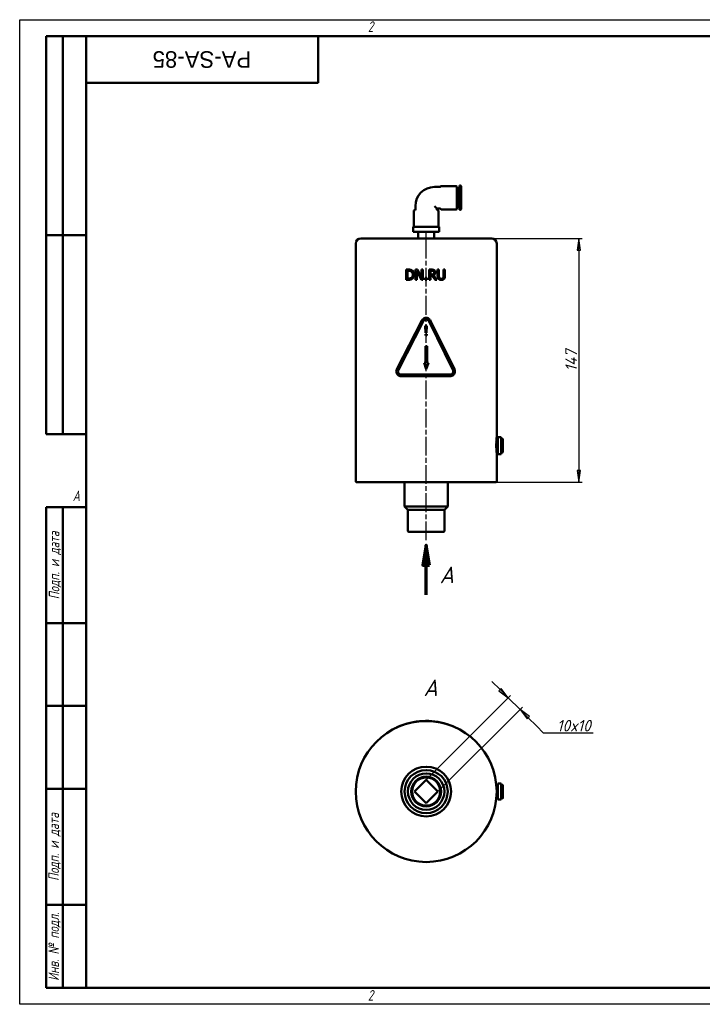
# Model space of a CAD drawing. Header units: millimetres. Extents: x 0 to 840, y 0 to 594.
# Tile 1 of 2: x 0 to 412, y 0 to 594. Entities that reach past the tile are written whole.
import ezdxf
from ezdxf.enums import TextEntityAlignment as Align

# ---------------------------------------------------------------- set-up
doc = ezdxf.new("R2018")
doc.units = ezdxf.units.MM
doc.header["$LTSCALE"] = 2
doc.linetypes.add('CHAIN', pattern=[0.7087, 0.4724, -0.0591, 0.1181, -0.0591])
for name, color, linetype, lineweight in [('Видимый контур (ГОСТ)', 7, 'Continuous', 50), ('Кромка (ГОСТ)', 7, 'Continuous', 50), ('Линия  разреза (ГОСТ)', 7, 'CHAIN', 70), ('Обозначение (ГОСТ)', 7, 'Continuous', 25), ('Осевая линия (ГОСТ)', 7, 'Continuous', 25), ('Размер (ГОСТ)', 7, 'Continuous', 25), ('Эскизная геометрия (ГОСТ)', 7, 'Continuous', 50)]:
    doc.layers.add(name, color=color, linetype=linetype, lineweight=lineweight)
doc.styles.add('Альтернативный текст (ГОСТ)', font='arial.ttf', dxfattribs={"width": 0.8})
doc.styles.add('Обычный текст (ГОСТ)', font='GOST Common Italic.ttf')
doc.styles.add('Стиль текста110', font='GOST Common Italic.ttf', dxfattribs={"width": 0.8})
doc.styles.add('Стиль текста112', font='GOST Common Italic.ttf', dxfattribs={"width": 0.8})
doc.styles.add('Увеличенный текст (ГОСТ)', font='GOST Common Italic.ttf')
doc.dimstyles.new('Обычный (ГОСТ)', dxfattribs={"dimscale": 2, "dimtxt": 3.5, "dimasz": 3.5, "dimexe": 1, "dimexo": 0, "dimgap": 0.5, "dimtad": 1, "dimtxsty": 'Обычный текст (ГОСТ)', "dimblk": 'Filled-1', "dimcen": 0.09, "dimdle": 15, "dimclrd": 256, "dimclre": 256, "dimclrt": 256, "dimazin": 2, "dimtfac": 0.714286, "dimtdec": 3, "dimtmove": 0, "dimatfit": 3, "dimfxl": 1, "dimtolj": 1, "dimlwd": 25, "dimlwe": 25, "dimarcsym": 0})

# ---------------------------------------------------------------- blocks, each defined once
blk = doc.blocks.new('Рамки ГОСТ - Рамка')
at = {"layer": 'Кромка (ГОСТ)', "lineweight": 25}
for p, q in [((0, 0), (0, 297)), ((0, 297), (420, 297)), ((420, 0), (0, 0))]:
    blk.add_line(p, q, dxfattribs=at)
at = {"layer": 'Кромка (ГОСТ)'}
for p, q in [((415, 292), (20, 292)), ((20, 292), (20, 5)), ((20, 5), (415, 5))]:
    blk.add_line(p, q, dxfattribs=at)
at = {"layer": 'Кромка (ГОСТ)', "char_height": 3.17, "attachment_point": 1, "style": 'Альтернативный текст (ГОСТ)'}
for s, insert, width in [('\\fGOST Common|b0|i1;{\\H3.1700;2}', (105, 296.5), 5.2328), ('\\fGOST Common|b0|i1;{\\H3.1700;A}', (16, 155), 5.1335), ('\\fGOST Common|b0|i1;{\\H3.1700;2}', (104.99, 4.3), 5.2328)]:
    blk.add_mtext(s, dxfattribs=dict(at, insert=insert, width=width))
blk = doc.blocks.new('ГОСТ - Доп. графы 1')
at = {"layer": 'Эскизная геометрия (ГОСТ)'}
for p, q in [((-12, 0), (-12, 145)), ((-12, 145), (0, 145)), ((-7, 145), (-7, 0)), ((-12, 110), (-7, 110)), ((-7, 110), (0, 110)), ((-12, 85), (-7, 85)), ((-7, 85), (0, 85)), ((-12, 60), (-7, 60)), ((-7, 60), (0, 60)), ((-12, 25), (-7, 25)), ((-7, 25), (0, 25)), ((0, 0), (-12, 0))]:
    blk.add_line(p, q, dxfattribs=at)
at = {"layer": 'Обозначение (ГОСТ)', "char_height": 3.17, "attachment_point": 5, "rotation": 90, "style": 'Альтернативный текст (ГОСТ)'}
for s, insert, width in [('\\fGOST Common|b0|i1;{\\H3.1700;Подп. и дата}', (-9.37, 127.41), 34.7679), ('\\fGOST Common|b0|i1;{\\H3.1700;Подп. и дата}', (-9.5, 42.47), 35.1486), ('\\fGOST Common|b0|i1;{\\H3.1700;Инв. № подл.}', (-9.5, 12.41), 24.9618)]:
    blk.add_mtext(s, dxfattribs=dict(at, insert=insert, width=width))
at = {"layer": 'Обозначение (ГОСТ)', "style": 'Стиль текста112'}
for tag, p in [('Подп._и_дата_2', (-3.53, 127.51)), ('Инв._номер_дубликата', (-3.41, 97.47)), ('Взамен_инв._номера', (-3.46, 72.53)), ('Подп._и_дата_1', (-3.42, 42.35)), ('ИНВЕНТАРНЫЙ_НОМЕР', (-3.33, 12.68))]:
    blk.add_attdef(tag, text='', height=3.17, rotation=90, dxfattribs=at).set_placement(p, align=Align.MIDDLE_CENTER)
blk = doc.blocks.new('ГОСТ - Доп. графы 2')
at = {"layer": 'Эскизная геометрия (ГОСТ)'}
for p, q in [((-12, 0), (-12, 120)), ((-12, 120), (0, 120)), ((-7, 0), (-7, 120)), ((-12, 60), (0, 60)), ((0, 0), (-12, 0))]:
    blk.add_line(p, q, dxfattribs=at)
at = {"layer": 'Обозначение (ГОСТ)', "style": 'Стиль текста112'}
for tag, p in [('Первичная_применяемость', (-3.65, 90.03)), ('Справочный_номер', (-3.55, 30.02))]:
    blk.add_attdef(tag, text='', height=3.17, rotation=90, dxfattribs=at).set_placement(p, align=Align.MIDDLE_CENTER)
blk = doc.blocks.new('ГОСТ - Доп. графы 3')
at = {"layer": 'Эскизная геометрия (ГОСТ)'}
for p, q in [((0, 0), (70, 0)), ((70, 0), (70, -14)), ((70, -14), (0, -14))]:
    blk.add_line(p, q, dxfattribs=at)
at = {"layer": 'Обозначение (ГОСТ)', "style": 'Стиль текста110'}
blk.add_attdef('ОБОЗНАЧЕНИЕ', text='', height=5, rotation=180, dxfattribs=at).set_placement((34.94, -6.97), align=Align.MIDDLE_CENTER)
blk = doc.blocks.new('2dTransSection0')
at = {"layer": 'Линия  разреза (ГОСТ)', "linetype": 'Continuous'}
for p, q in [((122.55, 138.51), (121.55, 132.51)), ((122.55, 132.51), (122.55, 138.51)), ((123.55, 132.51), (122.55, 138.51)), ((121.55, 132.51), (123.55, 132.51)), ((122.55, 123.51), (122.55, 132.51))]:
    blk.add_line(p, q, dxfattribs=at)
at = {"layer": 'Линия  разреза (ГОСТ)', "linetype": 'Continuous', "flags": 128}
blk.add_lwpolyline([(123.55, 132.51), (122.55, 138.51), (121.55, 132.51), (123.55, 132.51)], dxfattribs=at)
at = {"layer": 'Линия  разреза (ГОСТ)'}
blk.add_solid([(123.55, 132.51), (122.55, 138.51), (121.55, 132.51), (123.55, 132.51)], dxfattribs=at)
at = {"layer": 'Линия  разреза (ГОСТ)', "insert": (126.63, 127.01), "char_height": 5, "attachment_point": 7, "style": 'Увеличенный текст (ГОСТ)'}
blk.add_mtext('A', dxfattribs=at)
blk = doc.blocks.new('Filled-1')
at = {"color": 0}
for p, q in [((0, 0), (-1, 0.143)), ((-1, 0.143), (-1, -0.143)), ((-1, 0), (0, 0)), ((-1, -0.143), (0, 0))]:
    blk.add_line(p, q, dxfattribs=at)
at = {"color": 0, "flags": 128}
blk.add_lwpolyline([(-1, -0.143), (0, 0), (-1, 0.143), (-1, -0.143)], dxfattribs=at)
at = {"color": 0}
blk.add_solid([(-1, -0.143), (0, 0), (-1, 0.143), (-1, -0.143)], dxfattribs=at)
blk = doc.blocks.new('*D11')
at = {"layer": 'Defpoints', "color": 0, "linetype": 'Continuous', "transparency": 16777216}
for p in [(284.61, 462), (287.11, 315), (337.11, 315)]:
    blk.add_point(p, dxfattribs=at)
at = {"layer": 'Размер (ГОСТ)', "linetype": 'Continuous', "lineweight": 25, "transparency": 16777216}
for p, q in [((284.61, 462), (339.11, 462)), ((337.11, 455), (337.11, 322)), ((287.11, 315), (339.11, 315))]:
    blk.add_line(p, q, dxfattribs=at)
at = {"layer": 'Размер (ГОСТ)', "linetype": 'Continuous', "lineweight": 25, "transparency": 16777216, "xscale": 7, "yscale": 7, "zscale": 7}
for p, rotation in [((337.11, 462), 90), ((337.11, 315), 270)]:
    blk.add_blockref('Filled-1', p, dxfattribs=dict(at, rotation=rotation))
at = {"layer": 'Размер (ГОСТ)', "linetype": 'Continuous', "lineweight": 25, "transparency": 16777216, "insert": (329.02, 381.79), "char_height": 7, "attachment_point": 1, "rotation": 90, "style": 'Обычный текст (ГОСТ)'}
blk.add_mtext('\\A1;147', dxfattribs=at)
blk = doc.blocks.new('*D13')
at = {"layer": 'Defpoints', "color": 0, "linetype": 'Continuous', "transparency": 16777216}
for p in [(301.68, 177.84), (245.11, 135.41), (252.18, 128.34)]:
    blk.add_point(p, dxfattribs=at)
at = {"layer": 'Размер (ГОСТ)', "linetype": 'Continuous', "lineweight": 25, "transparency": 16777216}
for p, q in [((289.66, 189.86), (284.71, 194.81)), ((245.11, 135.41), (296.02, 186.32)), ((294.61, 184.91), (301.68, 177.84)), ((252.18, 128.34), (303.09, 179.25)), ((306.63, 172.89), (311.58, 167.94)), ((315.94, 163.58), (311.58, 167.94)), ((345.76, 163.58), (315.94, 163.58))]:
    blk.add_line(p, q, dxfattribs=at)
at = {"layer": 'Размер (ГОСТ)', "linetype": 'Continuous', "lineweight": 25, "transparency": 16777216, "xscale": 7, "yscale": 7, "zscale": 7}
for p, rotation in [((294.61, 184.91), 314.999999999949), ((301.68, 177.84), 134.9999999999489)]:
    blk.add_blockref('Filled-1', p, dxfattribs=dict(at, rotation=rotation))
at = {"layer": 'Размер (ГОСТ)', "linetype": 'Continuous', "lineweight": 25, "transparency": 16777216, "insert": (323.94, 171.58), "char_height": 7, "attachment_point": 1, "style": 'Обычный текст (ГОСТ)'}
blk.add_mtext('\\A1;\\fGOST Common|b0|i1;{\\H7.0000;10x10}', dxfattribs=at)

msp = doc.modelspace()

# ---------------------------------------------------------------- linework, layer by layer
at = {"layer": 'Видимый контур (ГОСТ)'}
for p, q in [((250.108, 493.088), (253.287, 493.088)), ((254.153, 493.588), (263.153, 493.588)), ((263.653, 493.088), (263.653, 480.088)), ((265.153, 479.25), (265.153, 493.927)), ((265.153, 493.927), (265.653, 493.927)), ((266.153, 493.427), (266.153, 479.75)), ((263.653, 492.307), (264.653, 492.307)), ((264.653, 480.87), (264.653, 492.307)), ((264.653, 491.688), (265.153, 491.688)), ((238.608, 479.497), (238.608, 481.588)), ((250.108, 481.588), (251.608, 480.088)), ((264.653, 481.489), (265.153, 481.489)), ((237.608, 468.997), (237.608, 478.497)), ((251.608, 480.088), (253.287, 480.088)), ((251.608, 479.497), (251.608, 480.088)), ((252.608, 468.997), (252.608, 478.497)), ((254.153, 479.588), (263.153, 479.588)), ((263.653, 480.87), (264.653, 480.87)), ((265.153, 479.25), (265.653, 479.25)), ((237.334, 468.997), (237.401, 468.997)), ((237.334, 465.997), (237.334, 468.997)), ((237.401, 465.997), (237.334, 465.997)), ((237.401, 468.997), (237.638, 468.997)), ((237.401, 465.997), (241.038, 465.997)), ((240.801, 468.997), (237.638, 468.997)), ((240.243, 461.997), (240.243, 465.997)), ((240.801, 468.997), (241.038, 468.997)), ((241.038, 468.997), (241.471, 468.997)), ((241.471, 465.997), (241.038, 465.997)), ((241.471, 468.997), (241.945, 468.997)), ((241.471, 465.997), (248.746, 465.997)), ((248.272, 468.997), (241.945, 468.997)), ((248.272, 468.997), (248.746, 468.997)), ((248.746, 468.997), (249.179, 468.997)), ((249.179, 465.997), (248.746, 465.997)), ((249.179, 468.997), (249.416, 468.997)), ((249.179, 465.997), (252.816, 465.997)), ((252.579, 468.997), (249.416, 468.997)), ((249.973, 461.997), (249.973, 465.997)), ((252.579, 468.997), (252.816, 468.997)), ((252.816, 468.997), (252.883, 468.997)), ((252.883, 465.997), (252.816, 465.997)), ((252.883, 465.997), (252.883, 468.997)), ((202.608, 315.497), (202.608, 458.997)), ((205.608, 461.997), (284.608, 461.997)), ((287.608, 341.997), (287.608, 458.997)), ((233.054, 443.23), (234.443, 443.23)), ((233.054, 443.23), (233.054, 437.13)), ((233.865, 437.832), (233.865, 442.528)), ((234.483, 442.528), (233.865, 442.528)), ((238.744, 443.23), (239.896, 443.23)), ((238.744, 443.23), (238.744, 437.13)), ((239.5, 437.13), (239.5, 442.39)), ((242.199, 437.13), (239.5, 442.39)), ((239.896, 443.23), (242.352, 438.401)), ((242.352, 443.23), (243.109, 443.23)), ((242.352, 443.23), (242.352, 438.401)), ((243.109, 437.13), (243.109, 443.23)), ((246.885, 443.23), (248.457, 443.23)), ((246.885, 443.23), (246.885, 437.13)), ((247.696, 440.234), (247.696, 442.528)), ((248.502, 442.528), (247.696, 442.528)), ((247.696, 440.234), (248.408, 440.234)), ((249.436, 439.785), (251.606, 437.13)), ((252.017, 443.23), (252.827, 443.23)), ((252.017, 443.23), (252.017, 439.424)), ((252.827, 439.424), (252.827, 443.23)), ((255.62, 443.23), (256.431, 443.23)), ((255.62, 443.23), (255.62, 439.404)), ((256.431, 439.424), (256.431, 443.23)), ((234.458, 437.13), (233.054, 437.13)), ((233.865, 437.832), (234.483, 437.832)), ((239.5, 437.13), (238.744, 437.13)), ((243.109, 437.13), (242.199, 437.13)), ((244.503, 438.297), (244.503, 437.13)), ((244.503, 438.297), (245.482, 438.297)), ((245.482, 437.13), (244.503, 437.13)), ((245.482, 437.13), (245.482, 438.297)), ((247.696, 437.13), (246.885, 437.13)), ((247.696, 437.13), (247.696, 439.557)), ((248.625, 439.557), (247.696, 439.557)), ((250.553, 437.13), (248.625, 439.557)), ((251.606, 437.13), (250.553, 437.13)), ((227.429, 383.218), (242.401, 412.463)), ((243.291, 412.007), (228.319, 382.763)), ((261.223, 382.733), (246.866, 411.977)), ((247.764, 412.418), (262.121, 383.173)), ((244.558, 409.397), (245.457, 409.397)), ((244.679, 405.05), (244.558, 409.397)), ((244.596, 404.248), (244.596, 403.397)), ((244.596, 404.248), (245.418, 404.248)), ((245.345, 405.05), (244.679, 405.05)), ((245.457, 409.397), (245.345, 405.05)), ((245.418, 403.397), (245.418, 404.248)), ((245.418, 403.397), (244.596, 403.397)), ((244.608, 396.997), (245.608, 396.997)), ((244.608, 396.997), (244.608, 387.074)), ((245.608, 387.074), (245.608, 396.997)), ((243.84, 387.074), (244.608, 387.074)), ((245.108, 383.173), (243.84, 387.074)), ((246.402, 387.074), (245.108, 383.173)), ((245.608, 387.074), (246.402, 387.074)), ((230.099, 379.851), (259.428, 379.851)), ((259.428, 378.851), (230.099, 378.851)), ((287.358, 338.93), (287.438, 338.93)), ((287.528, 341.264), (288.358, 341.264)), ((288.358, 342.088), (288.358, 342.121)), ((288.358, 342.121), (290.358, 342.121)), ((288.358, 342.088), (288.358, 340.408)), ((288.358, 340.019), (288.358, 340.408)), ((288.358, 340.019), (288.358, 335.396)), ((290.358, 342.121), (290.358, 342.088)), ((290.358, 342.088), (290.358, 340.408)), ((290.358, 341.264), (290.858, 341.264)), ((290.358, 340.408), (290.358, 340.019)), ((290.358, 340.019), (290.358, 335.396)), ((291.358, 340.764), (291.358, 333.231)), ((287.608, 315.497), (287.608, 332.731)), ((287.608, 332.731), (288.358, 332.731)), ((288.358, 334.929), (288.358, 335.396)), ((288.358, 334.929), (288.358, 331.985)), ((290.358, 335.396), (290.358, 334.929)), ((290.358, 334.929), (290.358, 331.985)), ((290.358, 332.731), (290.858, 332.731)), ((288.358, 331.873), (288.358, 331.985)), ((288.358, 331.873), (290.358, 331.873)), ((290.358, 331.985), (290.358, 331.873)), ((287.108, 314.997), (203.108, 314.997)), ((232.108, 314.997), (232.108, 300.247)), ((258.108, 314.997), (258.108, 300.247)), ((232.108, 300.247), (258.108, 300.247)), ((234.108, 298.247), (232.108, 300.247)), ((234.108, 285.497), (234.108, 298.247)), ((256.108, 298.247), (234.108, 298.247)), ((256.108, 298.247), (258.108, 300.247)), ((256.108, 285.497), (256.108, 298.247)), ((255.608, 284.997), (234.608, 284.997)), ((227.099, 166.948), (227.099, 166.838)), ((262.428, 167.262), (262.428, 167.153)), ((238.037, 128.342), (245.108, 135.413)), ((245.108, 135.413), (252.18, 128.342)), ((287.394, 132.609), (288.358, 132.609)), ((288.358, 133.026), (288.358, 133.211)), ((288.358, 133.211), (290.358, 133.211)), ((288.358, 133.026), (288.358, 129.387)), ((290.358, 133.211), (290.358, 133.026)), ((290.358, 133.026), (290.358, 129.387)), ((290.358, 132.609), (290.858, 132.609)), ((291.358, 132.109), (291.358, 124.575)), ((245.108, 121.271), (238.037, 128.342)), ((252.18, 128.342), (245.108, 121.271)), ((288.358, 128.893), (288.358, 129.387)), ((288.358, 128.893), (288.358, 124.523)), ((290.358, 129.387), (290.358, 128.893)), ((290.358, 128.893), (290.358, 124.523)), ((287.394, 124.075), (288.358, 124.075)), ((288.358, 124.209), (288.358, 124.523)), ((288.358, 124.209), (288.358, 123.479)), ((288.358, 123.472), (288.358, 123.479)), ((288.358, 123.472), (290.358, 123.472)), ((290.358, 124.523), (290.358, 124.209)), ((290.358, 124.209), (290.358, 123.479)), ((290.358, 124.075), (290.858, 124.075)), ((290.358, 123.479), (290.358, 123.472))]:
    msp.add_line(p, q, dxfattribs=at)
for radius in [42.5, 15, 13, 11, 9, 8.5]:
    msp.add_circle((245.108, 128.342), radius, dxfattribs=at)
for centre, radius, start, end in [((250.108, 481.588), 11.5, 90, 180), ((253.287, 493.588), 0.5, 270, 330), ((254.153, 493.088), 0.5, 90, 150), ((263.153, 493.088), 0.5, 0, 90), ((265.653, 493.427), 0.5, 0, 90), ((238.108, 478.497), 0.5, 90, 180), ((238.108, 479.497), 0.5, 270, 0), ((252.108, 479.497), 0.5, 180, 270), ((252.108, 478.497), 0.5, 0, 90), ((253.287, 479.588), 0.5, 30, 90), ((254.153, 480.088), 0.5, 210, 270), ((263.153, 480.088), 0.5, 270, 0), ((265.653, 479.75), 0.5, 270, 0), ((205.608, 458.997), 3, 90, 180), ((284.608, 458.997), 3, 0, 90), ((290.858, 340.764), 0.5, 0, 90), ((290.858, 333.231), 0.5, 270, 0), ((203.108, 315.497), 0.5, 180, 270), ((287.108, 315.497), 0.5, 270, 0), ((234.608, 285.497), 0.5, 180, 270), ((255.608, 285.497), 0.5, 270, 0), ((245.108, 128.342), 42.6, 70.358464, 110.629766), ((290.858, 132.109), 0.5, 0, 90), ((290.858, 124.575), 0.5, 270, 0)]:
    msp.add_arc(centre, radius, start, end, dxfattribs=at)
for points, knots in [([(236.628, 442.746), (236.419, 442.883), (236.186, 442.983), (235.728, 443.126), (235.445, 443.189), (234.793, 443.226), (234.616, 443.23), (234.443, 443.23)], [-0.36067362, -0.36067362, -0.36067362, -0.36067362, -0.2018234, -0.2018234, -0.05359444, -0.05359444, 0, 0, 0, 0]), ([(234.483, 442.528), (234.972, 442.528), (235.253, 442.476), (235.644, 442.384), (235.876, 442.291), (236.094, 442.162)], [-0.12387681, -0.12387681, -0.12387681, -0.12387681, -0.07734643, -0.07734643, 0, 0, 0, 0]), ([(236.094, 442.162), (236.261, 442.06), (236.409, 441.935), (236.662, 441.63), (236.761, 441.458), (236.971, 440.93), (237.019, 440.553), (237.019, 440.185)], [-0.229987, -0.229987, -0.229987, -0.229987, -0.17057997, -0.17057997, -0.11049424, -0.11049424, 0, 0, 0, 0]), ([(237.019, 440.185), (237.019, 439.911), (236.995, 439.627), (236.887, 439.189), (236.811, 438.961), (236.529, 438.534), (236.364, 438.369), (236.168, 438.237)], [-0.28176217, -0.28176217, -0.28176217, -0.28176217, -0.15436461, -0.15436461, -0.07196506, -0.07196506, 0, 0, 0, 0]), ([(236.618, 437.619), (236.781, 437.727), (236.928, 437.852), (237.2, 438.142), (237.319, 438.304), (237.575, 438.737), (237.751, 439.112), (237.852, 439.815), (237.864, 439.995), (237.864, 440.175)], [-0.42413546, -0.42413546, -0.42413546, -0.42413546, -0.32030503, -0.32030503, -0.21336202, -0.21336202, -0.05401431, -0.05401431, 0, 0, 0, 0]), ([(237.864, 440.175), (237.864, 440.437), (237.843, 440.7), (237.747, 441.189), (237.677, 441.416), (237.493, 441.816), (237.318, 442.147), (236.877, 442.565), (236.756, 442.661), (236.628, 442.746)], [-0.52078182, -0.52078182, -0.52078182, -0.52078182, -0.34433311, -0.34433311, -0.18443779, -0.18443779, -0.04674745, -0.04674745, 0, 0, 0, 0]), ([(249.51, 440.551), (249.447, 440.487), (249.375, 440.434), (249.182, 440.329), (249.08, 440.306), (248.834, 440.251), (248.618, 440.234), (248.408, 440.234)], [-0.084945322, -0.084945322, -0.084945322, -0.084945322, -0.075980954, -0.075980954, -0.063085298, -0.063085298, 0, 0, 0, 0]), ([(250.01, 442.909), (249.837, 443.02), (249.652, 443.103), (249.407, 443.161), (249.203, 443.207), (248.68, 443.228), (248.568, 443.23), (248.457, 443.23)], [-0.69378429, -0.69378429, -0.69378429, -0.69378429, -0.15762081, -0.15762081, -0.03334347, -0.03334347, 0, 0, 0, 0]), ([(248.502, 442.528), (248.822, 442.528), (249.002, 442.497), (249.232, 442.444), (249.358, 442.395), (249.471, 442.321)], [-0.071217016, -0.071217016, -0.071217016, -0.071217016, -0.040776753, -0.040776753, 0, 0, 0, 0]), ([(249.436, 439.785), (249.638, 439.86), (249.829, 439.96), (250.203, 440.247), (250.337, 440.413), (250.542, 440.725), (250.621, 440.931), (250.69, 441.291), (250.702, 441.432), (250.702, 441.574)], [-0.19253934, -0.19253934, -0.19253934, -0.19253934, -0.15463486, -0.15463486, -0.10988253, -0.10988253, -0.0425162, -0.0425162, 0, 0, 0, 0]), ([(249.471, 442.321), (249.54, 442.274), (249.602, 442.219), (249.715, 442.082), (249.752, 442.01), (249.834, 441.809), (249.856, 441.66), (249.856, 441.51)], [-0.082870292, -0.082870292, -0.082870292, -0.082870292, -0.065150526, -0.065150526, -0.044983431, -0.044983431, 0, 0, 0, 0]), ([(249.856, 441.51), (249.856, 441.395), (249.848, 441.28), (249.807, 441.054), (249.777, 440.959), (249.686, 440.753), (249.609, 440.644), (249.51, 440.551)], [-0.09385664, -0.09385664, -0.09385664, -0.09385664, -0.067482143, -0.067482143, -0.040935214, -0.040935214, 0, 0, 0, 0]), ([(250.702, 441.574), (250.702, 441.706), (250.691, 441.84), (250.642, 442.085), (250.607, 442.197), (250.493, 442.432), (250.384, 442.601), (250.147, 442.813), (250.08, 442.863), (250.01, 442.909)], [-0.21755408, -0.21755408, -0.21755408, -0.21755408, -0.15303697, -0.15303697, -0.09555791, -0.09555791, -0.02534147, -0.02534147, 0, 0, 0, 0]), ([(234.458, 437.13), (234.798, 437.13), (235.174, 437.145), (235.728, 437.233), (235.992, 437.293), (236.415, 437.499), (236.518, 437.557), (236.618, 437.619)], [-0.31202176, -0.31202176, -0.31202176, -0.31202176, -0.14373455, -0.14373455, -0.03595038, -0.03595038, 0, 0, 0, 0]), ([(236.168, 438.237), (235.857, 438.019), (235.567, 437.948), (235.123, 437.854), (234.794, 437.832), (234.483, 437.832)], [-0.13946957, -0.13946957, -0.13946957, -0.13946957, -0.0962772, -0.0962772, 0, 0, 0, 0]), ([(252.017, 439.424), (252.017, 439.088), (252.043, 438.722), (252.169, 438.242), (252.243, 438.018), (252.465, 437.709), (252.529, 437.634), (252.6, 437.565)], [-0.29330128, -0.29330128, -0.29330128, -0.29330128, -0.11485113, -0.11485113, -0.02988089, -0.02988089, 0, 0, 0, 0]), ([(252.6, 437.565), (252.76, 437.405), (252.946, 437.282), (253.333, 437.115), (253.567, 437.046), (253.994, 437.006), (254.108, 437.002), (254.221, 437.002)], [-0.24224484, -0.24224484, -0.24224484, -0.24224484, -0.13132072, -0.13132072, -0.0348085, -0.0348085, 0, 0, 0, 0]), ([(253.089, 438.193), (253.003, 438.324), (252.941, 438.466), (252.885, 438.686), (252.848, 438.852), (252.829, 439.245), (252.827, 439.335), (252.827, 439.424)], [-0.32417256, -0.32417256, -0.32417256, -0.32417256, -0.11807758, -0.11807758, -0.026615, -0.026615, 0, 0, 0, 0]), ([(254.221, 437.694), (254.096, 437.694), (253.969, 437.703), (253.7, 437.752), (253.598, 437.791), (253.412, 437.875), (253.303, 437.947), (253.165, 438.088), (253.125, 438.139), (253.089, 438.193)], [-0.10055496, -0.10055496, -0.10055496, -0.10055496, -0.08180477, -0.08180477, -0.05972957, -0.05972957, -0.01956747, -0.01956747, 0, 0, 0, 0]), ([(255.358, 438.193), (255.313, 438.124), (255.26, 438.062), (255.136, 437.951), (255.067, 437.904), (254.881, 437.805), (254.707, 437.736), (254.383, 437.698), (254.302, 437.694), (254.221, 437.694)], [-0.19866821, -0.19866821, -0.19866821, -0.19866821, -0.15024268, -0.15024268, -0.10034224, -0.10034224, -0.02482871, -0.02482871, 0, 0, 0, 0]), ([(254.221, 437.002), (254.493, 437.002), (254.779, 437.026), (255.304, 437.172), (255.497, 437.283), (255.718, 437.446), (255.785, 437.503), (255.848, 437.565)], [-0.14057574, -0.14057574, -0.14057574, -0.14057574, -0.08412793, -0.08412793, -0.02696279, -0.02696279, 0, 0, 0, 0]), ([(255.62, 439.404), (255.62, 439.209), (255.611, 438.999), (255.562, 438.669), (255.528, 438.516), (255.422, 438.296), (255.392, 438.243), (255.358, 438.193)], [-0.15152908, -0.15152908, -0.15152908, -0.15152908, -0.07357774, -0.07357774, -0.01834233, -0.01834233, 0, 0, 0, 0]), ([(255.848, 437.565), (255.938, 437.651), (256.017, 437.746), (256.155, 437.956), (256.211, 438.068), (256.366, 438.484), (256.402, 438.817), (256.427, 439.159), (256.431, 439.292), (256.431, 439.424)], [-0.1534333, -0.1534333, -0.1534333, -0.1534333, -0.12819152, -0.12819152, -0.10285536, -0.10285536, -0.03951903, -0.03951903, 0, 0, 0, 0]), ([(247.764, 412.418), (247.616, 412.719), (247.416, 412.993), (246.926, 413.483), (246.589, 413.714), (245.85, 414.02), (245.448, 414.096), (244.694, 414.096), (244.292, 414.02), (243.553, 413.714), (243.216, 413.483), (242.737, 413.004), (242.546, 412.747), (242.401, 412.463)], [1.0353954, 1.0353954, 1.0353954, 1.0353954, 1.13046125, 1.13046125, 1.24350468, 1.24350468, 1.35654811, 1.35654811, 1.46959699, 1.46959699, 1.58264586, 1.58264586, 1.67295632, 1.67295632, 1.67295632, 1.67295632]), ([(243.291, 412.007), (243.388, 412.196), (243.515, 412.368), (243.834, 412.687), (244.059, 412.841), (244.552, 413.046), (244.82, 413.096), (245.322, 413.096), (245.59, 413.046), (246.083, 412.841), (246.308, 412.687), (246.635, 412.361), (246.768, 412.178), (246.866, 411.977)], [0.09050965, 0.09050965, 0.09050965, 0.09050965, 0.15069869, 0.15069869, 0.22604914, 0.22604914, 0.30139959, 0.30139959, 0.37674763, 0.37674763, 0.45209566, 0.45209566, 0.5154541, 0.5154541, 0.5154541, 0.5154541]), ([(227.429, 383.218), (227.391, 383.144), (227.355, 383.067), (227.175, 382.626), (227.099, 382.228), (227.099, 381.851), (227.099, 381.475), (227.175, 381.077), (227.472, 380.351), (227.694, 380.022), (228.217, 379.483), (228.56, 379.245), (229.31, 378.929), (229.717, 378.851), (230.099, 378.851)], [-0.13715221, -0.13715221, -0.13715221, -0.13715221, -0.11285671, -0.11285671, 0, 0, 0, 0.11285671, 0.11285671, 0.22571343, 0.22571343, 0.34833322, 0.34833322, 0.47095301, 0.47095301, 0.47095301, 0.47095301]), ([(230.099, 379.851), (229.845, 379.851), (229.574, 379.902), (229.075, 380.112), (228.846, 380.271), (228.497, 380.631), (228.348, 380.85), (228.149, 381.335), (228.099, 381.601), (228.099, 381.851), (228.099, 382.102), (228.149, 382.367), (228.27, 382.662), (228.294, 382.713), (228.319, 382.763)], [-0.31318559, -0.31318559, -0.31318559, -0.31318559, -0.23177051, -0.23177051, -0.15035543, -0.15035543, -0.07517772, -0.07517772, 0, 0, 0, 0.07517772, 0.07517772, 0.09131879, 0.09131879, 0.09131879, 0.09131879]), ([(259.428, 378.851), (259.81, 378.851), (260.217, 378.928), (260.966, 379.244), (261.308, 379.482), (261.831, 380.02), (262.054, 380.349), (262.353, 381.077), (262.428, 381.475), (262.428, 382.228), (262.353, 382.626), (262.178, 383.052), (262.15, 383.113), (262.121, 383.173)], [0.46356275, 0.46356275, 0.46356275, 0.46356275, 0.58528252, 0.58528252, 0.70700228, 0.70700228, 0.81987758, 0.81987758, 0.93275287, 0.93275287, 1.04562817, 1.04562817, 1.06492962, 1.06492962, 1.06492962, 1.06492962]), ([(261.223, 382.733), (261.243, 382.693), (261.261, 382.652), (261.378, 382.368), (261.428, 382.102), (261.428, 381.601), (261.378, 381.335), (261.179, 380.849), (261.029, 380.629), (260.68, 380.27), (260.451, 380.112), (259.952, 379.902), (259.682, 379.851), (259.428, 379.851)], [0.53361142, 0.53361142, 0.53361142, 0.53361142, 0.54643466, 0.54643466, 0.62162861, 0.62162861, 0.69682256, 0.69682256, 0.77201651, 0.77201651, 0.85285303, 0.85285303, 0.93368954, 0.93368954, 0.93368954, 0.93368954]), ([(287.358, 338.93), (287.385, 339.539), (287.425, 340.094), (287.498, 340.976), (287.538, 341.361), (287.593, 341.871), (287.608, 341.997), (287.608, 341.997)], [1.69872027, 1.69872027, 1.69872027, 1.69872027, 1.88531007, 1.88531007, 2.07384033, 2.07384033, 2.2623706, 2.2623706, 2.2623706, 2.2623706]), ([(287.438, 338.93), (287.433, 338.832), (287.429, 338.732), (287.405, 338.105), (287.394, 337.533), (287.394, 336.997), (287.394, 336.461), (287.405, 335.889), (287.446, 334.838), (287.474, 334.359), (287.528, 333.602), (287.557, 333.273), (287.597, 332.838), (287.608, 332.731), (287.608, 332.731)], [-0.19198278, -0.19198278, -0.19198278, -0.19198278, -0.16083736, -0.16083736, 0, 0, 0, 0.16083736, 0.16083736, 0.32167471, 0.32167471, 0.48251151, 0.48251151, 0.64334831, 0.64334831, 0.64334831, 0.64334831]), ([(227.099, 166.948), (227.099, 166.948), (227.175, 166.983), (227.472, 167.12), (227.694, 167.221), (228.217, 167.451), (228.56, 167.598), (229.31, 167.906), (229.717, 168.066), (230.099, 168.21)], [0, 0, 0, 0, 0.11285671, 0.11285671, 0.22571343, 0.22571343, 0.34833322, 0.34833322, 0.47095301, 0.47095301, 0.47095301, 0.47095301]), ([(259.428, 168.463), (259.81, 168.327), (260.217, 168.175), (260.966, 167.883), (261.308, 167.743), (261.831, 167.523), (262.054, 167.427), (262.353, 167.296), (262.428, 167.262), (262.428, 167.262)], [0.46356275, 0.46356275, 0.46356275, 0.46356275, 0.58528252, 0.58528252, 0.70700228, 0.70700228, 0.81987758, 0.81987758, 0.93275287, 0.93275287, 0.93275287, 0.93275287])]:
    msp.add_open_spline(points, degree=3, knots=knots, dxfattribs=at)
at = {"layer": 'Осевая линия (ГОСТ)', "linetype": 'CHAIN', "ltscale": 11.993792}
msp.add_line((245.108, 279.997), (245.108, 466.997), dxfattribs=at)

# ---------------------------------------------------------------- block references
at = {"xscale": 2, "yscale": 2, "zscale": 2}
for name, p in [('Рамки ГОСТ - Рамка', (0, 0)), ('ГОСТ - Доп. графы 2', (40, 344)), ('ГОСТ - Доп. графы 1', (40, 10))]:
    msp.add_blockref(name, p, dxfattribs=at)
ref = msp.add_blockref('ГОСТ - Доп. графы 3', (40, 584), dxfattribs=dict(xscale=2, yscale=2, zscale=2))
lines = msp.add_mtext('PA-SA-85', dxfattribs={"layer": 'Обозначение (ГОСТ)', "insert": (109.884, 570.065), "char_height": 10, "width": 140.24968, "attachment_point": 5, "rotation": 180, "style": 'Стиль текста110'})
ref.add_attrib('ОБОЗНАЧЕНИЕ', '', (109.884, 570.065)).embed_mtext(lines)
at = {"layer": 'Линия  разреза (ГОСТ)', "xscale": 2, "yscale": 2, "zscale": 2}
msp.add_blockref('2dTransSection0', (0, 0), dxfattribs=at)

# ---------------------------------------------------------------- texts
at = {"layer": 'Обозначение (ГОСТ)', "insert": (243.469, 185.891), "char_height": 10, "attachment_point": 7, "style": 'Увеличенный текст (ГОСТ)'}
msp.add_mtext('A', dxfattribs=at)

# ---------------------------------------------------------------- dimensions: what is measured, and where the dimension line sits
at = {"layer": 'Размер (ГОСТ)', "linetype": 'Continuous', "lineweight": 25}
dim = msp.add_linear_dim(base=(337.108, 314.997), p1=(284.608, 461.997), p2=(287.108, 314.997), angle=90, dimstyle='Обычный (ГОСТ)', override={"dimgap": 0.5, "dimdec": 2, "dimtol": 0, "dimlim": 0, "dimtp": 0, "dimtm": 0, "dimtdec": 3, "dimtofl": 0, "dimatfit": 1}, dxfattribs=at)
dim.commit()
dim.dimension.update_dxf_attribs({"geometry": '*D11', "text_midpoint": (337.108, 388.497), "dimtype": 160})
dim = msp.add_linear_dim(base=(301.677, 177.839), p1=(245.108, 135.413), p2=(252.18, 128.342), angle=315, text='\\fGOST Common|b0|i1;{\\H7.0000;<>x10}', dimstyle='Обычный (ГОСТ)', override={"dimgap": 0.5, "dimtih": 1, "dimtoh": 1, "dimdec": 2, "dimtol": 0, "dimlim": 0, "dimtp": 0, "dimtm": 0, "dimtdec": 3, "dimtofl": 1, "dimtmove": 1, "dimatfit": 1}, dxfattribs=at)
dim.commit()
dim.dimension.update_dxf_attribs({"geometry": '*D13', "text_midpoint": (316.251, 163.576), "dimtype": 160})

doc.saveas('drawing.dxf')
